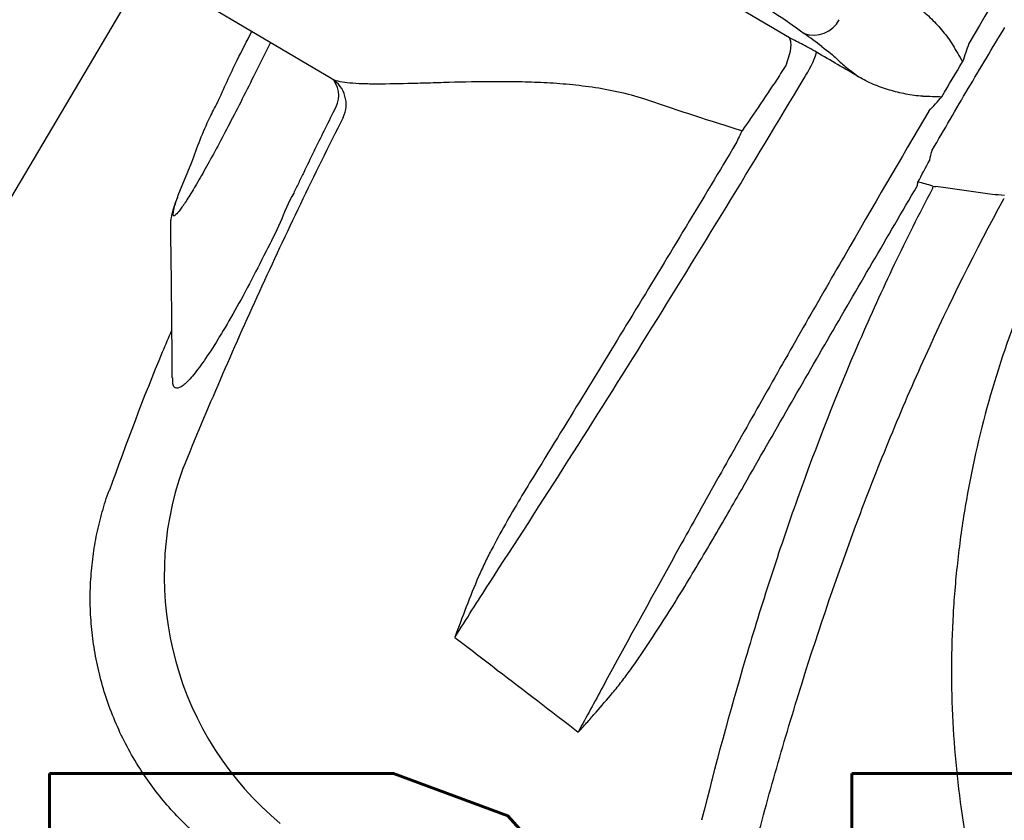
# Model space of a CAD drawing. Header units: millimetres. Extents: x -11575 to 52845, y -36266 to 23021.
# Tile 46 of 184: x 14461 to 14627, y 13698 to 13833. Entities that reach past the tile are written whole.
import ezdxf
from ezdxf.enums import TextEntityAlignment as Align

# ---------------------------------------------------------------- set-up
doc = ezdxf.new("R2010")
doc.units = ezdxf.units.MM
doc.header["$MEASUREMENT"] = 0
doc.layers.get('0').update_dxf_attribs({"lineweight": 5})
doc.layers.add('ELEC-SO-LVL-TAG', color=7, linetype='Continuous')
doc.layers.add('GREY SCALE', color=9, linetype='Continuous', true_color=0x808080)
doc.layers.add('GREYSCALE', color=9, linetype='Continuous', lineweight=0, true_color=0x808080)
doc.layers.add('M-MEP-ELLG-TEXT', color=7, linetype='Continuous', lineweight=20)
doc.styles.add('ROMANS-100', font='romans.shx')

# ---------------------------------------------------------------- blocks, each defined once
blk = doc.blocks.new('FLOOR PLAN')
at = {"layer": 'GREYSCALE', "color": 0, "lineweight": -2}
for p, q in [((14621.68, 14076.42, -57105.36), (14392, 13688.18, -57105.36)), ((14591.02, 13829.89, -57105.4), (14552.6, 13852.62, -57105.4)), ((14514.01, 13823, -57105.4), (14488.33, 13838.19, -57105.4)), ((14503.66, 13829.12, -57105.4), (14501.36, 13824.52, -57105.4)), ((14488.15, 13803.43, -57105.4), (14490.41, 13808.98, -57105.4)), ((14476.66, 13753.88, -57105.4), (14476.65, 13753.88, -57105.4))]:
    blk.add_line(p, q, dxfattribs=at)
for centre, radius, start, end in [((21130.68, 10361.07), 7752.88, 141.708854, 166.516628), ((21130.68, 10361.07), 7602.52, 141.773276, 166.244763), ((14595.1, 13835.25, -57105.4), 4.87, 250.9566, 331.9941), ((14577.92, 13833.36, -57105.4), 18.63, 326.6148, 341.5892), ((14511.44, 13818.74, -57105.4), 4.97, 333.4442, 58.9225), ((14510.65, 13820.21, -57105.4), 4.5, 326.1913, 34.7154), ((14596.14, 13808.42, -57105.4), 16.75, 348.1757, 350.4397), ((14616.36, 13813.89, -57105.4), 9.01, 262.2331, 265.6795), ((14539.83, 13739.38, -57105.4), 54.05, 160.4629, 230.3321), ((14550.11, 13708.5, -57105.4), 7.31, 41.0255, 41.3481)]:
    blk.add_arc(centre, radius, start, end, dxfattribs=at)
at = {"layer": 'GREYSCALE', "color": 0, "lineweight": -2, "ltscale": 0.25}
for centre, radius, start, end in [((21162.38, 10254.78), 7836.99, 141.329977, 165.793479), ((21207.44, 10240.08), 7731.89, 141.956801, 165.483737)]:
    blk.add_arc(centre, radius, start, end, dxfattribs=at)
at = {"layer": 'GREYSCALE', "color": 0, "lineweight": -2, "extrusion": (0, 0, -1)}
for centre, major_axis, ratio, start_param, end_param in [((14579.56, 13837.62, -57105.4), (17.26, -10.21), 0.087489, 3.696821, 5.600646), ((14675.84, 13789.53, -57105.4), (101.81, -60.23), 0.087489, 2.411328, 2.459054), ((14586.39, 13833.41, -57105.4), (12.94, -7.66), 0.087489, 5.55292, 5.975743), ((14590.17, 13839.67, -57105.4), (-27.05, -45.73), 0.145844, 4.984033, 5.21302), ((14628.02, 13817.28, -57105.4), (-27.05, -45.73), 0.145844, 1.228323, 1.311182)]:
    blk.add_ellipse(centre, major_axis=major_axis, ratio=ratio, start_param=start_param, end_param=end_param, dxfattribs=at)
at = {"layer": 'GREYSCALE', "color": 0, "lineweight": -2}
for points, knots in [([(14679.64, 13923.67, -57105.4), (14669.8, 13908.32, -57105.4), (14660.02, 13892.76, -57105.4), (14640.54, 13861.2, -57105.4), (14630.85, 13845.2, -57105.4), (14621.22, 13828.98, -57105.4)], [0, 0, 0, 0, 0.5, 0.5, 1, 1, 1, 1]), ([(14610.47, 13836.57, -57105.4), (14611.3, 13836.11, -57105.4), (14612.07, 13835.57, -57105.4), (14613.55, 13834.4, -57105.4), (14614.25, 13833.77, -57105.4), (14615.59, 13832.44, -57105.4), (14616.23, 13831.74, -57105.4), (14617.15, 13830.64, -57105.4), (14617.44, 13830.27, -57105.4), (14618.01, 13829.5, -57105.4), (14618.28, 13829.1, -57105.4), (14618.52, 13828.68, -57105.4)], [0, 0, 0, 0, 0.25, 0.25, 0.5, 0.5, 0.75, 0.75, 0.875, 0.875, 1, 1, 1, 1]), ([(14494.74, 13818.97, -57105.4), (14495.82, 13821.38, -57105.4), (14497.63, 13825.44, -57105.4), (14499.69, 13829.37, -57105.4), (14500.53, 13830.97, -57105.4)], [0, 0, 0, 0, 0.593547, 1, 1, 1, 1]), ([(14615.07, 13811.03, -57105.4), (14616.06, 13812.75, -57105.4), (14617.07, 13814.48, -57105.4), (14619.08, 13817.93, -57105.4), (14621.1, 13821.37, -57105.4), (14623.14, 13824.8, -57105.4), (14625.2, 13828.23, -57105.4), (14626.23, 13829.94, -57105.4), (14627.26, 13831.64, -57105.4)], [0, 0, 0, 0, 0.25, 0.25, 0.5, 0.75, 0.75, 1, 1, 1, 1]), ([(14590.56, 13825.66, -57105.4), (14590.76, 13826.16, -57105.4), (14590.92, 13826.64, -57105.4), (14591.16, 13827.55, -57105.4), (14591.24, 13827.97, -57105.4), (14591.31, 13828.73, -57105.4), (14591.3, 13829.05, -57105.4), (14591.24, 13829.44, -57105.4), (14591.21, 13829.55, -57105.4), (14591.15, 13829.7, -57105.4), (14591.13, 13829.74, -57105.4), (14591.08, 13829.82, -57105.4), (14591.05, 13829.86, -57105.4), (14591.02, 13829.89, -57105.4)], [0, 0, 0, 0, 0.25, 0.25, 0.5, 0.5, 0.75, 0.75, 0.875, 0.875, 0.9375, 0.9375, 1, 1, 1, 1]), ([(14595.6, 13827.48, -57105.4), (14595.16, 13827.74, -57105.4), (14594.72, 13827.99, -57105.4), (14593.87, 13828.46, -57105.4), (14593.45, 13828.69, -57105.4), (14592.66, 13829.1, -57105.4), (14592.29, 13829.29, -57105.4), (14591.61, 13829.62, -57105.4), (14591.3, 13829.77, -57105.4), (14591.02, 13829.89, -57105.4)], [0, 0, 0, 0, 0.25, 0.25, 0.5, 0.5, 0.75, 0.75, 1, 1, 1, 1]), ([(14618.52, 13828.68, -57105.4), (14618.79, 13828.21, -57105.4), (14619.07, 13827.74, -57105.4), (14619.61, 13826.82, -57105.4), (14619.89, 13826.35, -57105.4), (14620.16, 13825.89, -57105.4)], [0, 0, 0, 0, 0.5, 0.5, 1, 1, 1, 1]), ([(14598.93, 13826.46, -57105.4), (14599.29, 13826.08, -57105.4), (14599.79, 13825.63, -57105.4), (14600.72, 13824.86, -57105.4), (14601.07, 13824.58, -57105.4), (14601.82, 13824, -57105.4), (14602.23, 13823.69, -57105.4), (14602.66, 13823.37, -57105.4)], [0, 0, 0, 0, 0.5, 0.5, 0.75, 0.75, 1, 1, 1, 1]), ([(14501.36, 13824.52, -57105.4), (14500.64, 13823.07, -57105.4), (14499.18, 13820.13, -57105.4), (14497.04, 13815.96, -57105.4), (14494.99, 13812.06, -57105.4), (14493.1, 13808.59, -57105.4), (14491.38, 13805.55, -57105.4), (14489.9, 13803.1, -57105.4), (14488.71, 13801.29, -57105.4), (14487.86, 13800.21, -57105.4), (14487.36, 13799.86, -57105.4), (14487.24, 13800.28, -57105.4), (14487.46, 13801.41, -57105.4), (14487.92, 13802.75, -57105.4), (14488.15, 13803.43, -57105.4)], [0, 0, 0, 0, 0.082182, 0.166764, 0.247017, 0.329479, 0.412022, 0.496967, 0.579727, 0.664898, 0.747476, 0.832441, 0.915021, 1, 1, 1, 1]), ([(14567.2, 13819.41, -57105.4), (14565.75, 13819.91, -57105.4), (14564.28, 13820.32, -57105.4), (14561.32, 13821.01, -57105.4), (14559.84, 13821.29, -57105.4), (14556.9, 13821.74, -57105.4), (14555.44, 13821.91, -57105.4), (14552.56, 13822.19, -57105.4), (14551.12, 13822.29, -57105.4), (14548.29, 13822.43, -57105.4), (14546.89, 13822.48, -57105.4), (14544.81, 13822.52, -57105.4), (14544.12, 13822.53, -57105.4), (14542.75, 13822.54, -57105.4), (14542.08, 13822.54, -57105.4), (14538.74, 13822.53, -57105.4), (14536.17, 13822.48, -57105.4), (14532.51, 13822.38, -57105.4), (14531.32, 13822.34, -57105.4), (14529.58, 13822.29, -57105.4), (14529.01, 13822.27, -57105.4), (14527.9, 13822.24, -57105.4), (14527.35, 13822.23, -57105.4), (14524.68, 13822.16, -57105.4), (14522.73, 13822.13, -57105.4), (14520.57, 13822.15, -57105.4), (14520.15, 13822.15, -57105.4), (14519.34, 13822.17, -57105.4), (14518.96, 13822.19, -57105.4), (14517.85, 13822.24, -57105.4), (14517.18, 13822.29, -57105.4), (14515.42, 13822.49, -57105.4), (14514.54, 13822.7, -57105.4), (14514.01, 13823, -57105.4)], [0, 0, 0, 0, 0.0625, 0.0625, 0.125, 0.125, 0.1875, 0.1875, 0.25, 0.25, 0.3125, 0.3125, 0.34375, 0.34375, 0.375, 0.375, 0.5, 0.5, 0.5625, 0.5625, 0.59375, 0.59375, 0.625, 0.625, 0.75, 0.75, 0.78125, 0.78125, 0.8125, 0.8125, 0.875, 0.875, 1, 1, 1, 1]), ([(14540.47, 13738.13, -57105.4), (14544.91, 13744.95, -57105.4), (14549.35, 13751.84, -57105.4), (14558.23, 13765.76, -57105.4), (14562.66, 13772.79, -57105.4), (14571.52, 13786.99, -57105.4), (14575.95, 13794.17, -57105.4), (14584.75, 13808.59, -57105.4), (14589.13, 13815.83, -57105.4), (14593.48, 13823.11, -57105.4)], [0, 0, 0, 0, 0.25, 0.25, 0.5, 0.5, 0.75, 0.75, 1, 1, 1, 1]), ([(14613.45, 13820.11, -57105.4), (14612.97, 13820.12, -57105.4), (14612.49, 13820.17, -57105.4), (14611.54, 13820.29, -57105.4), (14611.07, 13820.37, -57105.4), (14609.67, 13820.65, -57105.4), (14608.75, 13820.87, -57105.4), (14606.94, 13821.41, -57105.4), (14606.05, 13821.72, -57105.4), (14604.31, 13822.44, -57105.4), (14603.47, 13822.87, -57105.4), (14602.66, 13823.37, -57105.4)], [0, 0, 0, 0, 0.125, 0.125, 0.25, 0.25, 0.5, 0.5, 0.75, 0.75, 1, 1, 1, 1]), ([(14490.41, 13808.98, -57105.4), (14491.34, 13811.51, -57105.4), (14492.57, 13814.86, -57105.4), (14494.3, 13818.17, -57105.4), (14494.72, 13818.98, -57105.4)], [0, 0, 0, 0, 0.753677, 1, 1, 1, 1]), ([(14613.45, 13820.11, -57105.4), (14614, 13820.1, -57105.4), (14614.54, 13820.09, -57105.4), (14615.61, 13820.06, -57105.4), (14616.15, 13820.04, -57105.4), (14616.69, 13820.02, -57105.4)], [0, 0, 0, 0, 0.5, 0.5, 1, 1, 1, 1]), ([(14514.39, 13817.71, -57105.4), (14513.23, 13815.4, -57105.4), (14512.09, 13813.09, -57105.4), (14510.38, 13809.61, -57105.4), (14509.54, 13807.87, -57105.4), (14508.56, 13805.83, -57105.4), (14508.14, 13804.96, -57105.4), (14507.86, 13804.38, -57105.4), (14507.72, 13804.09, -57105.4), (14507.58, 13803.8, -57105.4)], [0, 0, 0, 0, 0.5, 0.5, 0.75, 0.875, 0.9375, 0.9375, 1, 1, 1, 1]), ([(14614.49, 13817.61, -57105.4), (14609.72, 13809.51, -57105.4), (14605, 13801.42, -57105.4), (14597.98, 13789.27, -57105.4), (14595.65, 13785.22, -57105.4), (14591.01, 13777.11, -57105.4), (14588.7, 13773.06, -57105.4), (14584.11, 13764.96, -57105.4), (14581.83, 13760.91, -57105.4), (14577.3, 13752.84, -57105.4), (14575.05, 13748.81, -57105.4), (14568.35, 13736.75, -57105.4), (14563.95, 13728.74, -57105.4), (14559.6, 13720.76, -57105.4)], [0, 0, 0, 0, 0.25, 0.25, 0.375, 0.375, 0.5, 0.5, 0.625, 0.625, 0.75, 0.75, 1, 1, 1, 1]), ([(14515.89, 13816.52, -57105.4), (14513.47, 13811.67, -57105.4), (14508.64, 13801.95, -57105.4), (14501.76, 13787.23, -57105.4), (14495.13, 13772.41, -57105.4), (14490.98, 13762.44, -57105.4), (14488.9, 13757.46, -57105.4)], [0, 0, 0, 0, 0.249615, 0.499229, 0.749614, 1, 1, 1, 1]), ([(14583.03, 13814.26, -57105.4), (14582.87, 13813.94, -57105.4), (14582.71, 13813.59, -57105.4), (14582.37, 13812.89, -57105.4), (14582.2, 13812.53, -57105.4), (14582.02, 13812.15, -57105.4)], [0, 0, 0, 0, 0.5, 0.5, 1, 1, 1, 1]), ([(14582.02, 13812.15, -57105.4), (14576.44, 13802.83, -57105.4), (14570.82, 13793.53, -57105.4), (14559.57, 13775.02, -57105.4), (14553.92, 13765.8, -57105.4), (14548.26, 13756.62, -57105.4)], [0, 0, 0, 0, 0.5, 0.5, 1, 1, 1, 1]), ([(14507.58, 13803.8, -57105.4), (14507.58, 13803.8, -57105.4), (14506.66, 13802.24, -57105.4), (14505.37, 13798.76, -57105.4), (14502.75, 13793.66, -57105.4), (14500.09, 13788.38, -57105.4), (14497.32, 13783.36, -57105.4), (14494.74, 13778.98, -57105.4), (14492.43, 13775.45, -57105.4), (14490.45, 13772.83, -57105.4), (14488.88, 13771.25, -57105.4), (14487.78, 13770.83, -57105.4), (14487.21, 13771.29, -57105.4), (14487.21, 13772.34, -57105.4), (14487.21, 13772.71, -57105.4)], [0, 0, 0, 0, 0.000001, 0.07749, 0.156459, 0.25141, 0.349211, 0.444694, 0.543101, 0.640433, 0.740837, 0.840407, 0.943195, 1, 1, 1, 1]), ([(14507.58, 13803.8, -57105.4), (14507.58, 13803.8, -57105.4), (14507.58, 13803.8, -57105.4), (14507.58, 13803.8, -57105.4), (14507.58, 13803.8, -57105.4), (14507.58, 13803.8, -57105.4)], [0, 0, 0, 0, 0.341802, 0.948176, 1, 1, 1, 1]), ([(14615.05, 13804.48, -57105.4), (14612.84, 13800.28, -57105.4), (14610.71, 13796.04, -57105.4), (14606.62, 13787.49, -57105.4), (14604.66, 13783.18, -57105.4), (14599, 13770.14, -57105.4), (14595.56, 13761.33, -57105.4), (14590.8, 13748, -57105.4), (14589.28, 13743.53, -57105.4), (14586.37, 13734.55, -57105.4), (14584.98, 13730.04, -57105.4), (14580.96, 13716.49, -57105.4), (14578.52, 13707.41, -57105.4), (14576.24, 13698.3, -57105.4)], [0, 0, 0, 0, 0.125, 0.125, 0.25, 0.25, 0.5, 0.5, 0.625, 0.625, 0.75, 0.75, 1, 1, 1, 1]), ([(14582.52, 13753.16, -57105.4), (14587.46, 13761.8, -57105.4), (14592.43, 13770.45, -57105.4), (14602.44, 13787.73, -57105.4), (14607.47, 13796.36, -57105.4), (14612.53, 13804.99, -57105.4)], [0, 0, 0, 0, 0.5, 0.5, 1, 1, 1, 1]), ([(14627.24, 13803.41, -57105.4), (14625.64, 13803.5, -57105.4), (14624.59, 13803.65, -57105.4), (14623.55, 13803.8, -57105.4), (14622.5, 13803.95, -57105.4), (14621.46, 13804.09, -57105.4), (14620.41, 13804.24, -57105.4), (14619.37, 13804.39, -57105.4), (14618.32, 13804.53, -57105.4), (14617.28, 13804.68, -57105.4), (14616.74, 13804.75, -57105.4), (14616.21, 13804.83, -57105.4), (14615.68, 13804.9, -57105.4)], [0, 0, 0, 0, 0.00319655, 0.00319655, 0.00319655, 0.00639307, 0.00639307, 0.00639307, 0.00958958, 0.00958958, 0.00958958, 0.01121538, 0.01121538, 0.01121538, 0.01121538]), ([(14486.89, 13798.24, -57105.4), (14486.87, 13798.45, -57105.4), (14486.88, 13798.93, -57105.4), (14486.98, 13799.58, -57105.4), (14487.17, 13800.48, -57105.4), (14487.48, 13801.58, -57105.4), (14487.84, 13802.6, -57105.4), (14488.05, 13803.13, -57105.4)], [0, 0, 0, 0, 0.095307, 0.229075, 0.409095, 0.722588, 1, 1, 1, 1]), ([(14585, 13693.01, -57105.4), (14586.24, 13697.73, -57105.4), (14587.54, 13702.44, -57105.4), (14590.23, 13711.85, -57105.4), (14591.63, 13716.53, -57105.4), (14596.01, 13730.56, -57105.4), (14599.18, 13739.85, -57105.4), (14604.36, 13753.67, -57105.4), (14606.17, 13758.26, -57105.4), (14609.92, 13767.36, -57105.4), (14611.88, 13771.89, -57105.4), (14617.99, 13785.36, -57105.4), (14622.38, 13794.19, -57105.4), (14627.12, 13802.85, -57105.4)], [0, 0, 0, 0, 0.125, 0.125, 0.25, 0.25, 0.5, 0.5, 0.625, 0.625, 0.75, 0.75, 1, 1, 1, 1]), ([(14638.26, 13802.9, -57105.4), (14636.71, 13799.88, -57105.4), (14635.35, 13797.16, -57105.4), (14633.41, 13793.01, -57105.4), (14632.79, 13791.61, -57105.4), (14631.57, 13788.8, -57105.4), (14630.98, 13787.4, -57105.4), (14628.15, 13780.33, -57105.4), (14626.2, 13774.59, -57105.4), (14622.93, 13762.97, -57105.4), (14621.62, 13757.08, -57105.4), (14620.11, 13748.13, -57105.4), (14619.69, 13745.13, -57105.4), (14619.18, 13740.59, -57105.4), (14619.03, 13739.07, -57105.4), (14618.77, 13736.03, -57105.4), (14618.66, 13734.5, -57105.4), (14618.23, 13726.9, -57105.4), (14618.21, 13720.84, -57105.4), (14618.83, 13708.8, -57105.4), (14619.47, 13702.81, -57105.4), (14620.91, 13693.87, -57105.4), (14621.48, 13690.9, -57105.4), (14622.45, 13686.45, -57105.4), (14622.79, 13684.97, -57105.4), (14623.53, 13682.02, -57105.4), (14623.92, 13680.54, -57105.4), (14625.96, 13673.18, -57105.4), (14627.92, 13667.4, -57105.4), (14630.2, 13661.73, -57105.4)], [0, 0, 0, 0, 0.0625, 0.0625, 0.09375, 0.09375, 0.125, 0.125, 0.25, 0.25, 0.375, 0.375, 0.4375, 0.4375, 0.46875, 0.46875, 0.5, 0.5, 0.625, 0.625, 0.75, 0.75, 0.8125, 0.8125, 0.84375, 0.84375, 0.875, 0.875, 1, 1, 1, 1]), ([(14487.15, 13772.75, -57105.4), (14487.14, 13774.27, -57105.4), (14487.11, 13777.8, -57105.4), (14487.06, 13783.68, -57105.4), (14486.98, 13790.66, -57105.4), (14486.92, 13795.61, -57105.4), (14486.89, 13798.24, -57105.4)], [0, 0, 0, 0, 0.1790671, 0.418189, 0.6906263, 1, 1, 1, 1]), ([(14476.62, 13753.9, -57105.4), (14479.46, 13761.68, -57105.4), (14482.76, 13770.71, -57105.4), (14486.56, 13779.54, -57105.4), (14487.08, 13780.76, -57105.4)], [0, 0, 0, 0, 0.861575, 1, 1, 1, 1]), ([(14548.26, 13756.62, -57105.4), (14546.52, 13753.81, -57105.4), (14544.83, 13750.98, -57105.4), (14542.39, 13746.67, -57105.4), (14541.6, 13745.23, -57105.4), (14540.46, 13743.03, -57105.4), (14540.09, 13742.3, -57105.4), (14539.37, 13740.81, -57105.4), (14539.02, 13740.06, -57105.4), (14538.7, 13739.3, -57105.4)], [0, 0, 0, 0, 0.5, 0.5, 0.75, 0.75, 0.875, 0.875, 1, 1, 1, 1]), ([(14493.31, 13694.14, -57105.4), (14492.66, 13694.66, -57105.4), (14491, 13695.98, -57105.4), (14488.54, 13698.34, -57105.4), (14485.93, 13701.19, -57105.4), (14483.53, 13704.24, -57105.4), (14481.28, 13707.56, -57105.4), (14479.23, 13711.15, -57105.4), (14477.44, 13714.99, -57105.4), (14475.97, 13718.91, -57105.4), (14474.83, 13722.88, -57105.4), (14474, 13726.88, -57105.4), (14473.49, 13730.89, -57105.4), (14473.29, 13734.87, -57105.4), (14473.38, 13738.81, -57105.4), (14473.76, 13742.69, -57105.4), (14474.4, 13746.48, -57105.4), (14475.34, 13750.17, -57105.4), (14476.07, 13752.64, -57105.4), (14476.57, 13753.85, -57105.4), (14476.59, 13753.9, -57105.4)], [0, 0, 0, 0, 0.037673, 0.095878, 0.154189, 0.212585, 0.271048, 0.33568, 0.39959, 0.46265, 0.524915, 0.586431, 0.647228, 0.707328, 0.766741, 0.825471, 0.883514, 0.940856, 0.997479, 1, 1, 1, 1]), ([(14561.25, 13719.72, -57105.4), (14561.78, 13720.35, -57105.4), (14562.29, 13720.99, -57105.4), (14563.29, 13722.3, -57105.4), (14563.78, 13722.96, -57105.4), (14565.23, 13724.97, -57105.4), (14566.16, 13726.33, -57105.4), (14568.91, 13730.43, -57105.4), (14570.68, 13733.22, -57105.4), (14574.15, 13738.85, -57105.4), (14575.85, 13741.69, -57105.4), (14579.21, 13747.41, -57105.4), (14580.88, 13750.28, -57105.4), (14582.52, 13753.16, -57105.4)], [0, 0, 0, 0, 0.0625, 0.0625, 0.125, 0.125, 0.25, 0.25, 0.5, 0.5, 0.75, 0.75, 1, 1, 1, 1]), ([(14555.63, 13713.3, -57105.4), (14555.7, 13713.36, -57105.4), (14555.76, 13713.43, -57105.4), (14555.88, 13713.55, -57105.4), (14555.94, 13713.62, -57105.4), (14556.12, 13713.82, -57105.4), (14556.24, 13713.95, -57105.4), (14556.59, 13714.34, -57105.4), (14556.83, 13714.61, -57105.4), (14557.53, 13715.41, -57105.4), (14558, 13715.94, -57105.4), (14559.4, 13717.55, -57105.4), (14560.33, 13718.63, -57105.4), (14561.25, 13719.72, -57105.4)], [0, 0, 0, 0, 0.03125, 0.03125, 0.0625, 0.0625, 0.125, 0.125, 0.25, 0.25, 0.5, 0.5, 1, 1, 1, 1])]:
    blk.add_open_spline(points, degree=3, knots=knots, dxfattribs=at)
for points in [[(14621.22, 13828.98, -57105.4), (14620.88, 13827.95, -57105.4), (14620.52, 13826.92, -57105.4), (14620.16, 13825.89, -57105.4)], [(14602.66, 13823.37, -57105.4), (14600.31, 13824.74, -57105.4), (14597.96, 13826.11, -57105.4), (14595.6, 13827.48, -57105.4)], [(14590.56, 13825.66, -57105.4), (14590.47, 13825.39, -57105.4), (14590.35, 13825.14, -57105.4), (14590.19, 13824.9, -57105.4)], [(14616.69, 13820.02, -57105.4), (14617.84, 13821.98, -57105.4), (14619, 13823.94, -57105.4), (14620.16, 13825.89, -57105.4)], [(14590.19, 13824.9, -57105.4), (14589.9, 13824.47, -57105.4), (14589.61, 13824.04, -57105.4), (14589.33, 13823.6, -57105.4)], [(14583.03, 13814.26, -57105.4), (14577.73, 13815.92, -57105.4), (14572.46, 13817.64, -57105.4), (14567.2, 13819.41, -57105.4)], [(14614.49, 13817.61, -57105.4), (14615.23, 13818.4, -57105.4), (14615.96, 13819.21, -57105.4), (14616.69, 13820.02, -57105.4)], [(14614.63, 13809.35, -57105.4), (14614.77, 13809.91, -57105.4), (14614.91, 13810.47, -57105.4), (14615.07, 13811.03, -57105.4)], [(14615.14, 13804.96, -57105.4), (14614.29, 13805.29, -57105.4), (14613.47, 13805.46, -57105.4), (14612.66, 13805.64, -57105.4)], [(14507.58, 13803.8, -57105.4), (14507.58, 13803.8, -57105.4), (14507.58, 13803.8, -57105.4), (14507.58, 13803.8, -57105.4)], [(14507.58, 13803.8, -57105.4), (14507.58, 13803.8, -57105.4), (14507.58, 13803.8, -57105.4), (14507.58, 13803.8, -57105.4)], [(14615.13, 13804.68, -57105.4), (14615.13, 13804.6, -57105.4), (14615.1, 13804.54, -57105.4), (14615.05, 13804.48, -57105.4)], [(14615.14, 13804.96, -57105.4), (14615.14, 13804.87, -57105.4), (14615.13, 13804.77, -57105.4), (14615.13, 13804.68, -57105.4)], [(14627.12, 13802.85, -57105.4), (14627.15, 13802.87, -57105.4), (14627.17, 13802.89, -57105.4), (14627.19, 13802.91, -57105.4)], [(14538.7, 13739.3, -57105.4), (14537.25, 13735.93, -57105.4), (14535.95, 13732.5, -57105.4), (14534.7, 13729.05, -57105.4)], [(14534.7, 13729.05, -57105.4), (14536.62, 13732.13, -57105.4), (14538.55, 13735.16, -57105.4), (14540.47, 13738.13, -57105.4)], [(14534.7, 13729.05, -57105.4), (14537.09, 13727.24, -57105.4), (14539.48, 13725.42, -57105.4), (14541.85, 13723.58, -57105.4)], [(14541.85, 13723.58, -57105.4), (14546.39, 13720.12, -57105.4), (14550.93, 13716.65, -57105.4), (14555.45, 13713.15, -57105.4)], [(14559.6, 13720.76, -57105.4), (14558.25, 13718.24, -57105.4), (14556.86, 13715.7, -57105.4), (14555.45, 13713.15, -57105.4)], [(14555.48, 13713.18, -57105.4), (14555.47, 13713.17, -57105.4), (14555.46, 13713.16, -57105.4), (14555.45, 13713.15, -57105.4)], [(14555.48, 13713.17, -57105.4), (14555.47, 13713.16, -57105.4), (14555.46, 13713.16, -57105.4), (14555.45, 13713.15, -57105.4)], [(14555.6, 13713.33, -57105.4), (14555.56, 13713.28, -57105.4), (14555.52, 13713.23, -57105.4), (14555.48, 13713.18, -57105.4)], [(14555.63, 13713.3, -57105.4), (14555.58, 13713.26, -57105.4), (14555.53, 13713.22, -57105.4), (14555.48, 13713.17, -57105.4)]]:
    blk.add_open_spline(points, degree=3, dxfattribs=at)
blk = doc.blocks.new('ELEC-SO-LVL-EQP-TAG')
at = {"color": 0, "style": 'ROMANS-100'}
for tag, p in [('SO-EQP', (-0.04, 197.46)), ('SO-LVL', (724.96, -2.54))]:
    blk.add_attdef(tag, text='', height=100, dxfattribs=at).set_placement(p, align=Align.MIDDLE_LEFT)

msp = doc.modelspace()

# ---------------------------------------------------------------- block references
at = {"layer": 'GREY SCALE'}
msp.add_blockref('FLOOR PLAN', (0, 0), dxfattribs=at)
at = {"layer": 'M-MEP-ELLG-TEXT'}
ref = msp.add_blockref('ELEC-SO-LVL-EQP-TAG', (14331.56, 13334.99), dxfattribs=dict(at, xscale=1.5, yscale=1.5, zscale=1.5))
ref.add_attrib('SO-EQP', 'LPDB/B7 (MK-03)', dxfattribs={"layer": 'ELEC-SO-LVL-TAG', "height": 150, "style": 'ROMANS-100'}).set_placement((14331.5, 13631.18), align=Align.MIDDLE_LEFT)

doc.saveas('drawing.dxf')
